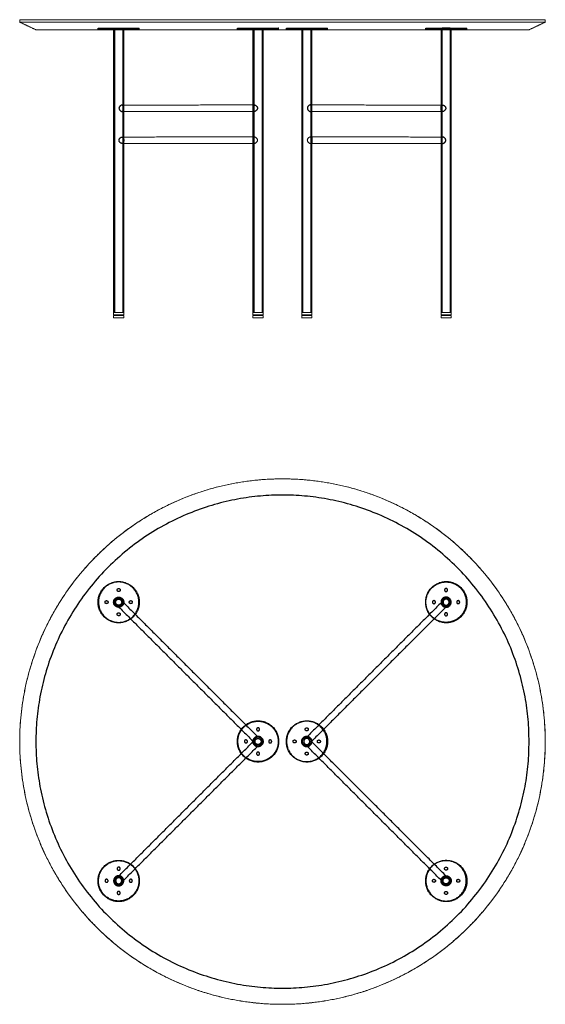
# Model space of a CAD drawing. Header units: millimetres. Extents: x -1524 to 1565, y -1495 to 941.
# Tile 7 of 7: x 265 to 1565, y -1495 to 941. Entities that reach past the tile are written whole.
import ezdxf

# ---------------------------------------------------------------- set-up
doc = ezdxf.new("R2010")
doc.units = ezdxf.units.MM
doc.header["$MEASUREMENT"] = 0
doc.layers.add('Make2D$hidden$lines', color=7, linetype='Continuous', true_color=0xffffff)
doc.layers.add('Make2D$visible$lines', color=7, linetype='Continuous', lineweight=15, true_color=0x000000)

msp = doc.modelspace()

# ---------------------------------------------------------------- linework, layer by layer
at = {"layer": 'Make2D$hidden$lines'}
for points, weights, knots in [([(459.3, 920.1), (459.3, 920.1), (510.3, 920.1), (561.3, 920.1), (561.3, 920.1)], [0.99772071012, 0.707106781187, 1, 0.707106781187, 1], [159.908293, 159.908293, 159.908293, 240.175372, 240.175372, 320.442451, 320.442451, 320.442451]), ([(460.3, 916.6), (460.3, 916.6), (460.4, 916.6), (462.5, 916.6), (512.5, 916.6), (560, 916.6), (560.3, 916.6)], [0.980129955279, 0.989702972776, 1, 0.707106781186, 1, 0.717403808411, 0.980129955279], [154.318467, 154.318467, 154.318467, 157.079633, 157.079633, 235.619449, 235.619449, 311.3981, 311.3981, 311.3981]), ([(500.4, 920.1), (500.3, 920.1), (509.5, 920.1), (519.4, 920.1), (520.2, 920.1), (520.3, 920.1), (520.3, 920.1)], [0.973828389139, 0.720836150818, 1, 0.707106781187, 1, 0.986270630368, 0.973828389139], [1.297867, 1.297867, 1.297867, 27.687819, 27.687819, 55.375639, 55.375639, 56.673506, 56.673506, 56.673506]), ([(804, 920.1), (804, 920.1), (855, 920.1), (906, 920.1), (906, 920.1)], [0.99772071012, 0.707106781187, 1, 0.707106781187, 1], [159.908293, 159.908293, 159.908293, 240.175372, 240.175372, 320.442451, 320.442451, 320.442451]), ([(805, 916.6), (805, 916.6), (805.1, 916.6), (807.2, 916.6), (857.2, 916.6), (904.7, 916.6), (905, 916.6)], [0.980129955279, 0.989702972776, 1, 0.707106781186, 1, 0.717403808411, 0.980129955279], [154.318467, 154.318467, 154.318467, 157.079633, 157.079633, 235.619449, 235.619449, 311.3981, 311.3981, 311.3981]), ([(1025.4, 916.6), (1025.4, 916.6), (1025.4, 916.6), (1023.2, 916.6), (973.3, 916.6), (925.8, 916.6), (925.4, 916.6)], [0.980129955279, 0.989702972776, 1, 0.707106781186, 1, 0.717403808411, 0.980129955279], [154.318467, 154.318467, 154.318467, 157.079633, 157.079633, 235.619449, 235.619449, 311.3981, 311.3981, 311.3981]), ([(1370.1, 916.6), (1370.1, 916.6), (1370, 916.6), (1367.9, 916.6), (1317.9, 916.6), (1270.4, 916.6), (1270.1, 916.6)], [0.980129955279, 0.989702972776, 1, 0.707106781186, 1, 0.717403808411, 0.980129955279], [154.318467, 154.318467, 154.318467, 157.079633, 157.079633, 235.619449, 235.619449, 311.3981, 311.3981, 311.3981]), ([(1330, 920.1), (1330.1, 920.1), (1320.9, 920.1), (1311, 920.1), (1310.2, 920.1), (1310.2, 920.1), (1310.2, 920.1)], [0.973828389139, 0.720836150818, 1, 0.707106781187, 1, 0.986270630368, 0.973828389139], [1.297867, 1.297867, 1.297867, 27.687819, 27.687819, 55.375639, 55.375639, 56.673506, 56.673506, 56.673506]), ([(1525.5, -844.8), (1525.5, -1454.8), (915.5, -1454.8), (305.5, -1454.8), (305.5, -844.8), (305.5, -234.8), (915.5, -234.8), (1525.5, -234.8), (1525.5, -844.8)], [1, 0.707106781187, 1, 0.707106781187, 1, 0.707106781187, 1, 0.707106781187, 1], [0, 0, 0, 958.18576, 958.18576, 1916.37152, 1916.37152, 2874.55728, 2874.55728, 3832.74304, 3832.74304, 3832.74304]), ([(561.3, -499.9), (561.3, -448.9), (510.3, -448.9), (459.3, -448.9), (459.3, -499.9), (459.3, -550.9), (510.3, -550.9), (561.3, -550.9), (561.3, -499.9)], [1, 0.707106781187, 1, 0.707106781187, 1, 0.707106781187, 1, 0.707106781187, 1], [0, 0, 0, 80.110613, 80.110613, 160.221225, 160.221225, 240.331838, 240.331838, 320.442451, 320.442451, 320.442451]), ([(560.3, -502), (558.1, -552), (508.2, -549.8), (458.2, -547.7), (460.4, -497.7), (462.5, -447.8), (512.5, -449.9), (562.4, -452.1), (560.3, -502)], [1, 0.707106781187, 1, 0.707106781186, 1, 0.707106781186, 1, 0.707106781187, 1], [0, 0, 0, 78.539816, 78.539816, 157.079633, 157.079633, 235.619449, 235.619449, 314.159265, 314.159265, 314.159265]), ([(1269.6, -499.9), (1269.6, -550.9), (1320.6, -550.9), (1371.6, -550.9), (1371.6, -499.9), (1371.6, -448.9), (1320.6, -448.9), (1269.6, -448.9), (1269.6, -499.9)], [1, 0.707106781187, 1, 0.707106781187, 1, 0.707106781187, 1, 0.707106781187, 1], [0, 0, 0, 80.110613, 80.110613, 160.221225, 160.221225, 240.331838, 240.331838, 320.442451, 320.442451, 320.442451]), ([(1270.1, -502), (1272.3, -552), (1322.2, -549.8), (1372.2, -547.7), (1370, -497.7), (1367.9, -447.8), (1317.9, -449.9), (1268, -452.1), (1270.1, -502)], [1, 0.707106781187, 1, 0.707106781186, 1, 0.707106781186, 1, 0.707106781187, 1], [0, 0, 0, 78.539816, 78.539816, 157.079633, 157.079633, 235.619449, 235.619449, 314.159265, 314.159265, 314.159265]), ([(506.6, -469.9), (506.6, -473.6), (510.3, -473.6), (514.1, -473.6), (514.1, -469.9), (514.1, -466.1), (510.3, -466.1), (506.6, -466.1), (506.6, -469.9)], [1, 0.707106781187, 1, 0.707106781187, 1, 0.707106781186, 1, 0.707106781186, 1], [0, 0, 0, 5.890486, 5.890486, 11.780972, 11.780972, 17.671459, 17.671459, 23.561945, 23.561945, 23.561945]), ([(1323.8, -469.9), (1323.8, -473.6), (1320.1, -473.6), (1316.3, -473.6), (1316.3, -469.9), (1316.3, -466.1), (1320.1, -466.1), (1323.8, -466.1), (1323.8, -469.9)], [1, 0.707106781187, 1, 0.707106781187, 1, 0.707106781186, 1, 0.707106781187, 1], [0, 0, 0, 5.890486, 5.890486, 11.780972, 11.780972, 17.671459, 17.671459, 23.561945, 23.561945, 23.561945]), ([(480.3, -496.1), (476.6, -496.1), (476.6, -499.9), (476.6, -503.6), (480.3, -503.6), (484.1, -503.6), (484.1, -499.9), (484.1, -496.1), (480.3, -496.1)], [1, 0.707106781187, 1, 0.707106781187, 1, 0.707106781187, 1, 0.707106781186, 1], [0, 0, 0, 5.890486, 5.890486, 11.780972, 11.780972, 17.671459, 17.671459, 23.561945, 23.561945, 23.561945]), ([(497.8, -499.9), (497.8, -512.4), (510.3, -512.4), (522.8, -512.4), (522.8, -499.9), (522.8, -487.4), (510.3, -487.4), (497.8, -487.4), (497.8, -499.9)], [1, 0.707106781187, 1, 0.707106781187, 1, 0.707106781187, 1, 0.707106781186, 1], [0, 0, 0, 19.634954, 19.634954, 39.269908, 39.269908, 58.904862, 58.904862, 78.539816, 78.539816, 78.539816]), ([(499.8, -499.9), (499.8, -510.4), (510.3, -510.4), (520.8, -510.4), (520.8, -499.9), (520.8, -489.4), (510.3, -489.4), (499.8, -489.4), (499.8, -499.9)], [1, 0.707106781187, 1, 0.707106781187, 1, 0.707106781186, 1, 0.707106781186, 1], [0, 0, 0, 16.493361, 16.493361, 32.986723, 32.986723, 49.480084, 49.480084, 65.973446, 65.973446, 65.973446]), ([(502.8, -499.9), (502.8, -507.4), (510.3, -507.4), (517.8, -507.4), (517.8, -499.9), (517.8, -492.4), (510.3, -492.4), (502.8, -492.4), (502.8, -499.9)], [1, 0.707106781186, 1, 0.707106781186, 1, 0.707106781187, 1, 0.707106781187, 1], [0, 0, 0, 11.780972, 11.780972, 23.561945, 23.561945, 35.342917, 35.342917, 47.12389, 47.12389, 47.12389]), ([(540.3, -496.1), (536.6, -496.1), (536.6, -499.9), (536.6, -503.6), (540.3, -503.6), (544.1, -503.6), (544.1, -499.9), (544.1, -496.1), (540.3, -496.1)], [1, 0.707106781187, 1, 0.707106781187, 1, 0.707106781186, 1, 0.707106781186, 1], [0, 0, 0, 5.890486, 5.890486, 11.780972, 11.780972, 17.671459, 17.671459, 23.561945, 23.561945, 23.561945]), ([(1290.1, -496.1), (1293.8, -496.1), (1293.8, -499.9), (1293.8, -503.6), (1290.1, -503.6), (1286.3, -503.6), (1286.3, -499.9), (1286.3, -496.1), (1290.1, -496.1)], [1, 0.707106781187, 1, 0.707106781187, 1, 0.707106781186, 1, 0.707106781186, 1], [0, 0, 0, 5.890486, 5.890486, 11.780972, 11.780972, 17.671459, 17.671459, 23.561945, 23.561945, 23.561945]), ([(1332.6, -499.9), (1332.6, -512.4), (1320.1, -512.4), (1307.6, -512.4), (1307.6, -499.9), (1307.6, -487.4), (1320.1, -487.4), (1332.6, -487.4), (1332.6, -499.9)], [1, 0.707106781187, 1, 0.707106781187, 1, 0.707106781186, 1, 0.707106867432, 1], [0, 0, 0, 19.634954, 19.634954, 39.269908, 39.269908, 58.904862, 58.904862, 78.539813, 78.539813, 78.539813]), ([(1330.6, -499.9), (1330.6, -510.4), (1320.1, -510.4), (1309.6, -510.4), (1309.6, -499.9), (1309.6, -489.4), (1320.1, -489.4), (1330.6, -489.4), (1330.6, -499.9)], [1, 0.707106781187, 1, 0.707106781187, 1, 0.707106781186, 1, 0.707106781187, 1], [0, 0, 0, 16.493361, 16.493361, 32.986723, 32.986723, 49.480084, 49.480084, 65.973446, 65.973446, 65.973446]), ([(1327.6, -499.9), (1327.6, -507.4), (1320.1, -507.4), (1312.6, -507.4), (1312.6, -499.9), (1312.6, -492.4), (1320.1, -492.4), (1327.6, -492.4), (1327.6, -499.9)], [1, 0.707106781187, 1, 0.707106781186, 1, 0.707106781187, 1, 0.707106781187, 1], [0, 0, 0, 11.780972, 11.780972, 23.561945, 23.561945, 35.342917, 35.342917, 47.12389, 47.12389, 47.12389]), ([(1350.1, -496.1), (1353.8, -496.1), (1353.8, -499.9), (1353.8, -503.6), (1350.1, -503.6), (1346.3, -503.6), (1346.3, -499.9), (1346.3, -496.1), (1350.1, -496.1)], [1, 0.707106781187, 1, 0.707106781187, 1, 0.707106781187, 1, 0.707106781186, 1], [0, 0, 0, 5.890486, 5.890486, 11.780972, 11.780972, 17.671459, 17.671459, 23.561945, 23.561945, 23.561945]), ([(506.6, -529.9), (506.6, -533.6), (510.3, -533.6), (514.1, -533.6), (514.1, -529.9), (514.1, -526.1), (510.3, -526.1), (506.6, -526.1), (506.6, -529.9)], [1, 0.707106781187, 1, 0.707106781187, 1, 0.707106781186, 1, 0.707106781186, 1], [0, 0, 0, 5.890486, 5.890486, 11.780972, 11.780972, 17.671459, 17.671459, 23.561945, 23.561945, 23.561945]), ([(1323.8, -529.9), (1323.8, -533.6), (1320.1, -533.6), (1316.3, -533.6), (1316.3, -529.9), (1316.3, -526.1), (1320.1, -526.1), (1323.8, -526.1), (1323.8, -529.9)], [1, 0.707106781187, 1, 0.707106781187, 1, 0.707106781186, 1, 0.707106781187, 1], [0, 0, 0, 5.890486, 5.890486, 11.780972, 11.780972, 17.671459, 17.671459, 23.561945, 23.561945, 23.561945]), ([(906, -844.5), (906, -793.5), (855, -793.5), (804, -793.5), (804, -844.5), (804, -895.5), (855, -895.5), (906, -895.5), (906, -844.5)], [1, 0.707106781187, 1, 0.707106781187, 1, 0.707106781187, 1, 0.707106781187, 1], [0, 0, 0, 80.110613, 80.110613, 160.221225, 160.221225, 240.331838, 240.331838, 320.442451, 320.442451, 320.442451]), ([(905, -842.3), (902.8, -792.4), (852.9, -794.5), (802.9, -796.7), (805.1, -846.6), (807.2, -896.6), (857.2, -894.4), (907.1, -892.3), (905, -842.3)], [1, 0.707106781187, 1, 0.707106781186, 1, 0.707106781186, 1, 0.707106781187, 1], [0, 0, 0, 78.539816, 78.539816, 157.079633, 157.079633, 235.619449, 235.619449, 314.159265, 314.159265, 314.159265]), ([(925, -844.5), (925, -895.5), (976, -895.5), (1027, -895.5), (1027, -844.5), (1027, -793.5), (976, -793.5), (925, -793.5), (925, -844.5)], [1, 0.707106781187, 1, 0.707106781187, 1, 0.707106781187, 1, 0.707106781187, 1], [0, 0, 0, 80.110613, 80.110613, 160.221225, 160.221225, 240.331838, 240.331838, 320.442451, 320.442451, 320.442451]), ([(925.5, -842.3), (927.6, -792.4), (977.6, -794.5), (1027.5, -796.7), (1025.4, -846.6), (1023.2, -896.6), (973.3, -894.4), (923.3, -892.3), (925.5, -842.3)], [1, 0.707106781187, 1, 0.707106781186, 1, 0.707106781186, 1, 0.707106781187, 1], [0, 0, 0, 78.539816, 78.539816, 157.079633, 157.079633, 235.619449, 235.619449, 314.159265, 314.159265, 314.159265]), ([(851.3, -814.5), (851.3, -810.7), (855, -810.7), (858.8, -810.7), (858.8, -814.5), (858.8, -818.2), (855, -818.2), (851.3, -818.2), (851.3, -814.5)], [1, 0.707106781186, 1, 0.707106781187, 1, 0.707106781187, 1, 0.707106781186, 1], [0, 0, 0, 5.890486, 5.890486, 11.780972, 11.780972, 17.671459, 17.671459, 23.561945, 23.561945, 23.561945]), ([(979.2, -814.5), (979.2, -810.7), (975.4, -810.7), (971.7, -810.7), (971.7, -814.5), (971.7, -818.2), (975.4, -818.2), (979.2, -818.2), (979.2, -814.5)], [1, 0.707106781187, 1, 0.707106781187, 1, 0.707106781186, 1, 0.707106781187, 1], [0, 0, 0, 5.890486, 5.890486, 11.780972, 11.780972, 17.671459, 17.671459, 23.561945, 23.561945, 23.561945]), ([(825, -848.2), (821.3, -848.2), (821.3, -844.5), (821.3, -840.7), (825, -840.7), (828.8, -840.7), (828.8, -844.5), (828.8, -848.2), (825, -848.2)], [1, 0.707106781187, 1, 0.707106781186, 1, 0.707106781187, 1, 0.707106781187, 1], [0, 0, 0, 5.890486, 5.890486, 11.780972, 11.780972, 17.671459, 17.671459, 23.561945, 23.561945, 23.561945]), ([(842.5, -844.5), (842.5, -832), (855, -832), (867.5, -832), (867.5, -844.5), (867.5, -857), (855, -857), (842.5, -857), (842.5, -844.5)], [1, 0.707106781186, 1, 0.707106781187, 1, 0.707106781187, 1, 0.707106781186, 1], [0, 0, 0, 19.634954, 19.634954, 39.269908, 39.269908, 58.904862, 58.904862, 78.539816, 78.539816, 78.539816]), ([(842.5, -844.3), (842.8, -832.1), (855, -832.1), (867.3, -832.1), (867.5, -844.3)], [1, 0.71491093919, 1, 0.71491093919, 1], [0, 0, 0, 19.35749, 19.35749, 38.71498, 38.71498, 38.71498]), ([(867.5, -844.8), (867.4, -857.1), (855, -857.1), (842.7, -857.1), (842.5, -844.8)], [1, 0.711273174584, 1, 0.711273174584, 1], [0, 0, 0, 19.487212, 19.487212, 38.974425, 38.974425, 38.974425]), ([(844.5, -844.5), (844.5, -834), (855, -834), (865.5, -834), (865.5, -844.5), (865.5, -855), (855, -855), (844.5, -855), (844.5, -844.5)], [1, 0.707106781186, 1, 0.707106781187, 1, 0.707106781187, 1, 0.707106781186, 1], [0, 0, 0, 16.493361, 16.493361, 32.986723, 32.986723, 49.480084, 49.480084, 65.973446, 65.973446, 65.973446]), ([(847.5, -844.6), (847.5, -852.1), (855, -852.1), (862.5, -852.1), (862.5, -844.6), (862.5, -837.1), (855, -837.1), (847.5, -837.1), (847.5, -844.6)], [1, 0.707106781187, 1, 0.707106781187, 1, 0.707106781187, 1, 0.707106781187, 1], [0, 0, 0, 11.780972, 11.780972, 23.561945, 23.561945, 35.342917, 35.342917, 47.12389, 47.12389, 47.12389]), ([(885, -848.2), (881.3, -848.2), (881.3, -844.5), (881.3, -840.7), (885, -840.7), (888.8, -840.7), (888.8, -844.5), (888.8, -848.2), (885, -848.2)], [1, 0.707106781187, 1, 0.707106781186, 1, 0.707106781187, 1, 0.707106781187, 1], [0, 0, 0, 5.890486, 5.890486, 11.780972, 11.780972, 17.671459, 17.671459, 23.561945, 23.561945, 23.561945]), ([(945.4, -848.2), (949.2, -848.2), (949.2, -844.5), (949.2, -840.7), (945.4, -840.7), (941.7, -840.7), (941.7, -844.5), (941.7, -848.2), (945.4, -848.2)], [1, 0.707106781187, 1, 0.707106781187, 1, 0.707106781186, 1, 0.707106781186, 1], [0, 0, 0, 5.890486, 5.890486, 11.780972, 11.780972, 17.671459, 17.671459, 23.561945, 23.561945, 23.561945]), ([(987.9, -844.5), (987.9, -832), (975.4, -832), (962.9, -832), (962.9, -844.5), (962.9, -857), (975.4, -857), (987.9, -857), (987.9, -844.5)], [1, 0.707106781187, 1, 0.707106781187, 1, 0.707106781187, 1, 0.707107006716, 1], [0, 0, 0, 19.634954, 19.634954, 39.269908, 39.269908, 58.904862, 58.904862, 78.539808, 78.539808, 78.539808]), ([(987.9, -844.3), (987.6, -832.1), (975.4, -832.1), (963.2, -832.1), (962.9, -844.3)], [1, 0.714911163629, 1, 0.714911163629, 1], [0, 0, 0, 19.357482, 19.357482, 38.714964, 38.714964, 38.714964]), ([(962.9, -844.8), (963.1, -857.1), (975.4, -857.1), (987.8, -857.1), (987.9, -844.8)], [1, 0.711282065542, 1, 0.711282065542, 1], [0, 0, 0, 19.486896, 19.486896, 38.973792, 38.973792, 38.973792]), ([(985.9, -844.5), (985.9, -834), (975.4, -834), (964.9, -834), (964.9, -844.5), (964.9, -855), (975.4, -855), (985.9, -855), (985.9, -844.5)], [1, 0.707106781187, 1, 0.707106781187, 1, 0.707106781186, 1, 0.707106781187, 1], [0, 0, 0, 16.493361, 16.493361, 32.986723, 32.986723, 49.480084, 49.480084, 65.973446, 65.973446, 65.973446]), ([(982.9, -844.6), (982.9, -852.1), (975.4, -852.1), (967.9, -852.1), (967.9, -844.6), (967.9, -837.1), (975.4, -837.1), (982.9, -837.1), (982.9, -844.6)], [1, 0.707106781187, 1, 0.707106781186, 1, 0.707106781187, 1, 0.707106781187, 1], [0, 0, 0, 11.780972, 11.780972, 23.561945, 23.561945, 35.342917, 35.342917, 47.12389, 47.12389, 47.12389]), ([(1005.4, -848.2), (1009.2, -848.2), (1009.2, -844.5), (1009.2, -840.7), (1005.4, -840.7), (1001.7, -840.7), (1001.7, -844.5), (1001.7, -848.2), (1005.4, -848.2)], [1, 0.707106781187, 1, 0.707106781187, 1, 0.707106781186, 1, 0.707106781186, 1], [0, 0, 0, 5.890486, 5.890486, 11.780972, 11.780972, 17.671459, 17.671459, 23.561945, 23.561945, 23.561945]), ([(851.3, -874.5), (851.3, -870.7), (855, -870.7), (858.8, -870.7), (858.8, -874.5), (858.8, -878.2), (855, -878.2), (851.3, -878.2), (851.3, -874.5)], [1, 0.707106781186, 1, 0.707106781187, 1, 0.707106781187, 1, 0.707106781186, 1], [0, 0, 0, 5.890486, 5.890486, 11.780972, 11.780972, 17.671459, 17.671459, 23.561945, 23.561945, 23.561945]), ([(979.2, -874.5), (979.2, -870.7), (975.4, -870.7), (971.7, -870.7), (971.7, -874.5), (971.7, -878.2), (975.4, -878.2), (979.2, -878.2), (979.2, -874.5)], [1, 0.707106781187, 1, 0.707106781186, 1, 0.707106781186, 1, 0.707106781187, 1], [0, 0, 0, 5.890486, 5.890486, 11.780972, 11.780972, 17.671459, 17.671459, 23.561945, 23.561945, 23.561945]), ([(561.3, -1189.6), (561.3, -1138.6), (510.3, -1138.6), (459.3, -1138.6), (459.3, -1189.6), (459.3, -1240.6), (510.3, -1240.6), (561.3, -1240.6), (561.3, -1189.6)], [1, 0.707106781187, 1, 0.707106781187, 1, 0.707106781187, 1, 0.707106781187, 1], [0, 0, 0, 80.110613, 80.110613, 160.221225, 160.221225, 240.331838, 240.331838, 320.442451, 320.442451, 320.442451]), ([(560.3, -1187.1), (558.1, -1137.1), (508.2, -1139.3), (458.2, -1141.4), (460.4, -1191.4), (462.5, -1241.3), (512.5, -1239.2), (562.4, -1237), (560.3, -1187.1)], [1, 0.707106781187, 1, 0.707106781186, 1, 0.707106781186, 1, 0.707106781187, 1], [0, 0, 0, 78.539816, 78.539816, 157.079633, 157.079633, 235.619449, 235.619449, 314.159265, 314.159265, 314.159265]), ([(1269.6, -1189.6), (1269.6, -1240.6), (1320.6, -1240.6), (1371.6, -1240.6), (1371.6, -1189.6), (1371.6, -1138.6), (1320.6, -1138.6), (1269.6, -1138.6), (1269.6, -1189.6)], [1, 0.707106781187, 1, 0.707106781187, 1, 0.707106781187, 1, 0.707106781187, 1], [0, 0, 0, 80.110613, 80.110613, 160.221225, 160.221225, 240.331838, 240.331838, 320.442451, 320.442451, 320.442451]), ([(1270.1, -1187.1), (1272.3, -1137.1), (1322.2, -1139.3), (1372.2, -1141.4), (1370, -1191.4), (1367.9, -1241.3), (1317.9, -1239.2), (1268, -1237), (1270.1, -1187.1)], [1, 0.707106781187, 1, 0.707106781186, 1, 0.707106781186, 1, 0.707106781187, 1], [0, 0, 0, 78.539816, 78.539816, 157.079633, 157.079633, 235.619449, 235.619449, 314.159265, 314.159265, 314.159265]), ([(506.6, -1159.2), (506.6, -1155.5), (510.3, -1155.5), (514.1, -1155.5), (514.1, -1159.2), (514.1, -1163), (510.3, -1163), (506.6, -1163), (506.6, -1159.2)], [1, 0.707106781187, 1, 0.707106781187, 1, 0.707106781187, 1, 0.707106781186, 1], [0, 0, 0, 5.890486, 5.890486, 11.780972, 11.780972, 17.671459, 17.671459, 23.561945, 23.561945, 23.561945]), ([(1323.8, -1159.2), (1323.8, -1155.5), (1320.1, -1155.5), (1316.3, -1155.5), (1316.3, -1159.2), (1316.3, -1163), (1320.1, -1163), (1323.8, -1163), (1323.8, -1159.2)], [1, 0.707106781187, 1, 0.707106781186, 1, 0.707106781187, 1, 0.707106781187, 1], [0, 0, 0, 5.890486, 5.890486, 11.780972, 11.780972, 17.671459, 17.671459, 23.561945, 23.561945, 23.561945]), ([(480.3, -1193), (476.6, -1193), (476.6, -1189.2), (476.6, -1185.5), (480.3, -1185.5), (484.1, -1185.5), (484.1, -1189.2), (484.1, -1193), (480.3, -1193)], [1, 0.707106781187, 1, 0.707106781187, 1, 0.707106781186, 1, 0.707106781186, 1], [0, 0, 0, 5.890486, 5.890486, 11.780972, 11.780972, 17.671459, 17.671459, 23.561945, 23.561945, 23.561945]), ([(497.8, -1189.2), (497.8, -1176.7), (510.3, -1176.7), (522.8, -1176.7), (522.8, -1189.2), (522.8, -1201.7), (510.3, -1201.7), (497.8, -1201.7), (497.8, -1189.2)], [1, 0.707106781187, 1, 0.707106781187, 1, 0.707106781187, 1, 0.707106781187, 1], [0, 0, 0, 19.634954, 19.634954, 39.269908, 39.269908, 58.904862, 58.904862, 78.539816, 78.539816, 78.539816]), ([(499.8, -1189.2), (499.8, -1178.7), (510.3, -1178.7), (520.8, -1178.7), (520.8, -1189.2), (520.8, -1199.7), (510.3, -1199.7), (499.8, -1199.7), (499.8, -1189.2)], [1, 0.707106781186, 1, 0.707106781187, 1, 0.707106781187, 1, 0.707106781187, 1], [0, 0, 0, 16.493361, 16.493361, 32.986723, 32.986723, 49.480084, 49.480084, 65.973446, 65.973446, 65.973446]), ([(500.5, -1188.5), (499.7, -1198.4), (509.5, -1199.2), (519.4, -1200), (520.2, -1190.2), (521, -1180.3), (511.1, -1179.5), (501.3, -1178.7), (500.5, -1188.5)], [1, 0.707106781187, 1, 0.707106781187, 1, 0.707106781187, 1, 0.707106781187, 1], [0, 0, 0, 27.687819, 27.687819, 55.375639, 55.375639, 83.063458, 83.063458, 110.751278, 110.751278, 110.751278]), ([(502.8, -1189.2), (502.8, -1181.7), (510.3, -1181.7), (517.8, -1181.7), (517.8, -1189.2), (517.8, -1196.7), (510.3, -1196.7), (502.8, -1196.7), (502.8, -1189.2)], [1, 0.707106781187, 1, 0.707106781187, 1, 0.707106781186, 1, 0.707106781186, 1], [0, 0, 0, 11.780972, 11.780972, 23.561945, 23.561945, 35.342917, 35.342917, 47.12389, 47.12389, 47.12389]), ([(540.3, -1193), (536.6, -1193), (536.6, -1189.2), (536.6, -1185.5), (540.3, -1185.5), (544.1, -1185.5), (544.1, -1189.2), (544.1, -1193), (540.3, -1193)], [1, 0.707106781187, 1, 0.707106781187, 1, 0.707106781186, 1, 0.707106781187, 1], [0, 0, 0, 5.890486, 5.890486, 11.780972, 11.780972, 17.671459, 17.671459, 23.561945, 23.561945, 23.561945]), ([(1290.1, -1193), (1293.8, -1193), (1293.8, -1189.2), (1293.8, -1185.5), (1290.1, -1185.5), (1286.3, -1185.5), (1286.3, -1189.2), (1286.3, -1193), (1290.1, -1193)], [1, 0.707106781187, 1, 0.707106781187, 1, 0.707106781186, 1, 0.707106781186, 1], [0, 0, 0, 5.890486, 5.890486, 11.780972, 11.780972, 17.671459, 17.671459, 23.561945, 23.561945, 23.561945]), ([(1332.6, -1189.2), (1332.6, -1176.7), (1320.1, -1176.7), (1307.6, -1176.7), (1307.6, -1189.2), (1307.6, -1201.7), (1320.1, -1201.7), (1332.6, -1201.7), (1332.6, -1189.2)], [1, 0.707106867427, 1, 0.707106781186, 1, 0.707106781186, 1, 0.707106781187, 1], [0, 0, 0, 19.634951, 19.634951, 39.269905, 39.269905, 58.904859, 58.904859, 78.539813, 78.539813, 78.539813]), ([(1330.6, -1189.2), (1330.6, -1178.7), (1320.1, -1178.7), (1309.6, -1178.7), (1309.6, -1189.2), (1309.6, -1199.7), (1320.1, -1199.7), (1330.6, -1199.7), (1330.6, -1189.2)], [1, 0.707106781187, 1, 0.707106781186, 1, 0.707106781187, 1, 0.707106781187, 1], [0, 0, 0, 16.493361, 16.493361, 32.986723, 32.986723, 49.480084, 49.480084, 65.973446, 65.973446, 65.973446]), ([(1330, -1188.5), (1330.8, -1198.4), (1320.9, -1199.2), (1311, -1200), (1310.2, -1190.2), (1309.4, -1180.3), (1319.3, -1179.5), (1329.2, -1178.7), (1330, -1188.5)], [1, 0.707106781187, 1, 0.707106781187, 1, 0.707106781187, 1, 0.707106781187, 1], [0, 0, 0, 27.687819, 27.687819, 55.375639, 55.375639, 83.063458, 83.063458, 110.751278, 110.751278, 110.751278]), ([(1327.6, -1189.2), (1327.6, -1181.7), (1320.1, -1181.7), (1312.6, -1181.7), (1312.6, -1189.2), (1312.6, -1196.7), (1320.1, -1196.7), (1327.6, -1196.7), (1327.6, -1189.2)], [1, 0.707106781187, 1, 0.707106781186, 1, 0.707106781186, 1, 0.707106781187, 1], [0, 0, 0, 11.780972, 11.780972, 23.561945, 23.561945, 35.342917, 35.342917, 47.12389, 47.12389, 47.12389]), ([(1350.1, -1193), (1353.8, -1193), (1353.8, -1189.2), (1353.8, -1185.5), (1350.1, -1185.5), (1346.3, -1185.5), (1346.3, -1189.2), (1346.3, -1193), (1350.1, -1193)], [1, 0.707106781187, 1, 0.707106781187, 1, 0.707106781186, 1, 0.707106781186, 1], [0, 0, 0, 5.890486, 5.890486, 11.780972, 11.780972, 17.671459, 17.671459, 23.561945, 23.561945, 23.561945]), ([(506.6, -1219.2), (506.6, -1215.5), (510.3, -1215.5), (514.1, -1215.5), (514.1, -1219.2), (514.1, -1223), (510.3, -1223), (506.6, -1223), (506.6, -1219.2)], [1, 0.707106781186, 1, 0.707106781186, 1, 0.707106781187, 1, 0.707106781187, 1], [0, 0, 0, 5.890486, 5.890486, 11.780972, 11.780972, 17.671459, 17.671459, 23.561945, 23.561945, 23.561945]), ([(1323.8, -1219.2), (1323.8, -1215.5), (1320.1, -1215.5), (1316.3, -1215.5), (1316.3, -1219.2), (1316.3, -1223), (1320.1, -1223), (1323.8, -1223), (1323.8, -1219.2)], [1, 0.707106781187, 1, 0.707106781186, 1, 0.707106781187, 1, 0.707106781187, 1], [0, 0, 0, 5.890486, 5.890486, 11.780972, 11.780972, 17.671459, 17.671459, 23.561945, 23.561945, 23.561945])]:
    msp.add_rational_spline(points, weights, degree=2, knots=knots, dxfattribs=at)
for points in [[(459.3, 916.2), (459.3, 918.1), (459.3, 920.1)], [(460.3, 916.6), (460.3, 918.3), (460.3, 920.1)], [(476.6, 916.6), (476.6, 918.3), (476.6, 920.1)], [(484.1, 916.6), (484.1, 918.3), (484.1, 920.1)], [(497.8, 916.6), (497.8, 916.4), (497.8, 916.2)], [(499.8, 920.1), (499.8, 568.3), (499.8, 216.6)], [(506.6, 916.6), (506.6, 918.3), (506.6, 920.1)], [(514.1, 916.6), (514.1, 918.3), (514.1, 920.1)], [(520.8, 920.1), (520.8, 568.3), (520.8, 216.6)], [(522.8, 916.6), (522.8, 916.4), (522.8, 916.2)], [(536.6, 916.6), (536.6, 918.3), (536.6, 920.1)], [(544.1, 916.6), (544.1, 918.3), (544.1, 920.1)], [(560.3, 920.1), (560.3, 918.3), (560.3, 916.6)], [(561.3, 916.2), (561.3, 918.1), (561.3, 920.1)], [(804, 916.2), (804, 918.1), (804, 920.1)], [(805, 916.6), (805, 918.3), (805, 920.1)], [(821.3, 916.6), (821.3, 918.3), (821.3, 920.1)], [(828.8, 916.6), (828.8, 918.3), (828.8, 920.1)], [(842.5, 916.6), (842.5, 916.4), (842.5, 916.2)], [(844.5, 920.1), (844.5, 568.3), (844.5, 216.6)], [(851.3, 916.6), (851.3, 918.3), (851.3, 920.1)], [(858.8, 916.6), (858.8, 918.3), (858.8, 920.1)], [(865.5, 920.1), (865.5, 568.3), (865.5, 216.6)], [(867.5, 916.6), (867.5, 916.4), (867.5, 916.2)], [(881.3, 916.6), (881.3, 918.3), (881.3, 920.1)], [(888.8, 916.6), (888.8, 918.3), (888.8, 920.1)], [(905, 920.1), (905, 918.3), (905, 916.6)], [(906, 916.2), (906, 918.1), (906, 920.1)], [(925, 916.2), (925, 918.1), (925, 920.1)], [(925, 920.1), (976, 920.1), (1027, 920.1)], [(925.4, 916.6), (925.4, 918.3), (925.4, 920.1)], [(941.7, 916.6), (941.7, 918.3), (941.7, 920.1)], [(949.2, 916.6), (949.2, 918.3), (949.2, 920.1)], [(962.9, 916.6), (962.9, 916.4), (962.9, 916.2)], [(964.9, 920.1), (964.9, 568.3), (964.9, 216.6)], [(971.7, 916.6), (971.7, 918.3), (971.7, 920.1)], [(979.2, 916.6), (979.2, 918.3), (979.2, 920.1)], [(985.9, 920.1), (985.9, 568.3), (985.9, 216.6)], [(987.9, 916.6), (987.9, 916.4), (987.9, 916.2)], [(1001.7, 916.6), (1001.7, 918.3), (1001.7, 920.1)], [(1009.2, 916.6), (1009.2, 918.3), (1009.2, 920.1)], [(1025.4, 920.1), (1025.4, 918.3), (1025.4, 916.6)], [(1027, 916.2), (1027, 918.1), (1027, 920.1)], [(1269.6, 916.2), (1269.6, 918.1), (1269.6, 920.1)], [(1269.6, 920.1), (1320.6, 920.1), (1371.6, 920.1)], [(1270.1, 916.6), (1270.1, 918.3), (1270.1, 920.1)], [(1286.3, 916.6), (1286.3, 918.3), (1286.3, 920.1)], [(1293.8, 916.6), (1293.8, 918.3), (1293.8, 920.1)], [(1307.6, 916.6), (1307.6, 916.4), (1307.6, 916.2)], [(1309.6, 920.1), (1309.6, 568.3), (1309.6, 216.6)], [(1316.3, 916.6), (1316.3, 918.3), (1316.3, 920.1)], [(1323.8, 916.6), (1323.8, 918.3), (1323.8, 920.1)], [(1330.6, 920.1), (1330.6, 568.3), (1330.6, 216.6)], [(1332.6, 916.6), (1332.6, 916.4), (1332.6, 916.2)], [(1346.3, 916.6), (1346.3, 918.3), (1346.3, 920.1)], [(1353.8, 916.6), (1353.8, 918.3), (1353.8, 920.1)], [(1370.1, 920.1), (1370.1, 918.3), (1370.1, 916.6)], [(1371.6, 916.2), (1371.6, 918.1), (1371.6, 920.1)], [(519, 730), (520.9, 730), (522.8, 730)], [(522.8, 714), (520.9, 714), (519, 714)], [(842.5, 730.2), (844.2, 730.2), (845.9, 730.2)], [(845.9, 714.2), (844.2, 714.2), (842.5, 714.2)], [(984.5, 730.2), (986.2, 730.2), (987.9, 730.2)], [(987.9, 714.2), (986.2, 714.2), (984.5, 714.2)], [(1307.6, 730), (1309.5, 730), (1311.4, 730)], [(1311.4, 714), (1309.5, 714), (1307.6, 714)], [(519, 650.9), (520.9, 650.9), (522.8, 650.9)], [(522.8, 634.9), (520.9, 634.9), (519, 634.9)], [(842.5, 651.1), (842.5, 643.1), (842.5, 635.1)], [(987.9, 651.1), (987.9, 643.1), (987.9, 635.1)], [(1307.6, 650.9), (1309.5, 650.9), (1311.4, 650.9)], [(1311.4, 634.9), (1309.5, 634.9), (1307.6, 634.9)], [(867.5, 216.6), (867.5, 216.6), (867.5, 216.6)], [(962.9, 216.6), (962.9, 216.6), (962.9, 216.6)], [(522.8, -501.4), (688.1, -666.7), (853.5, -832.1)], [(1307.7, -501.4), (1142.3, -666.7), (977, -832.1)], [(511.1, -512.4), (676.8, -678.1), (842.6, -843.8)], [(1319.3, -512.4), (1153.6, -678.1), (987.9, -843.8)], [(511.1, -1176.7), (676.8, -1011), (842.6, -845.3)], [(1319.4, -1176.7), (1153.6, -1011), (987.9, -845.3)], [(522.7, -1187.7), (688.1, -1022.3), (853.5, -856.9)], [(1307.7, -1187.7), (1142.3, -1022.3), (976.9, -856.9)]]:
    msp.add_open_spline(points, degree=2, dxfattribs=at)
for points, knots in [([(519, 730), (518.6, 730), (517.6, 729.9), (516.2, 729.3), (514.8, 728.5), (513.5, 727.4), (512.5, 726.1), (511.7, 724.8), (511.2, 723.4), (511.1, 722.5), (511.1, 722), (511.1, 721.6), (511.2, 720.6), (511.7, 719.2), (512.5, 717.9), (513.6, 716.7), (514.8, 715.6), (516.2, 714.7), (517.6, 714.2), (518.5, 714), (519, 714)], [0, 0, 0, 0, 1.316329, 2.861974, 4.526555, 6.222568, 7.87106, 9.412735, 10.839842, 12.186829, 12.186829, 12.186829, 13.568613, 15.052653, 16.582117, 18.191415, 19.869722, 21.514833, 23.024532, 24.374374, 24.374374, 24.374374, 24.374374]), ([(522.8, 722), (522.8, 722.7), (522.7, 724), (522.6, 725.6), (522.4, 727), (522, 728), (521.5, 728.9), (520.8, 729.6), (520, 729.9), (519.4, 730), (519.1, 730)], [0, 0, 0, 0, 2.092599, 3.674116, 4.98341, 6.159431, 7.119015, 8.004155, 8.898744, 9.851583, 9.851583, 9.851583, 9.851583]), ([(519.1, 714), (519.4, 714), (520, 714.1), (520.8, 714.5), (521.5, 715.2), (522, 716), (522.4, 717.1), (522.6, 718.4), (522.7, 720.1), (522.8, 721.3), (522.8, 722)], [0, 0, 0, 0, 0.930701, 1.843927, 2.748783, 3.702319, 4.80782, 6.108334, 7.708973, 9.851426, 9.851426, 9.851426, 9.851426]), ([(853.5, 722.2), (853.5, 722.7), (853.4, 723.7), (852.9, 725), (852.2, 726.4), (851.2, 727.6), (850, 728.7), (848.6, 729.5), (847.3, 730.1), (846.4, 730.2), (846, 730.2), (845.7, 730.2), (845.1, 730.2), (844.3, 729.8), (843.6, 729.2), (843.2, 728.3), (842.8, 727.3), (842.7, 726), (842.6, 724.7), (842.6, 723.4), (842.6, 722.7), (842.6, 722.2), (842.6, 721.8), (842.6, 721.1), (842.6, 719.8), (842.7, 718.5), (842.9, 717.2), (843.2, 716.1), (843.6, 715.3), (844.3, 714.7), (845.1, 714.3), (845.7, 714.2), (846, 714.2), (846.4, 714.2), (847.3, 714.4), (848.6, 715), (850, 715.8), (851.2, 716.9), (852.2, 718.2), (852.9, 719.5), (853.4, 720.8), (853.5, 721.8), (853.5, 722.2)], [0, 0, 0, 0, 1.406816, 2.834551, 4.346879, 5.932589, 7.582036, 9.185888, 10.641951, 11.927971, 11.927971, 11.927971, 12.831615, 13.710817, 14.57692, 15.496443, 16.542882, 17.816985, 19.363953, 20.378968, 21.676303, 21.676303, 21.676303, 22.925199, 23.93666, 25.555813, 26.830302, 27.867256, 28.838293, 29.684631, 30.502189, 31.427032, 31.427032, 31.427032, 32.68286, 34.174071, 35.797636, 37.463422, 39.048697, 40.531725, 41.983418, 43.356658, 43.356658, 43.356658, 43.356658]), ([(977, 722.2), (977, 722.7), (977.1, 723.7), (977.5, 725), (978.3, 726.4), (979.3, 727.6), (980.5, 728.7), (981.8, 729.5), (983.1, 730.1), (984, 730.2), (984.5, 730.2), (984.8, 730.2), (985.4, 730.2), (986.2, 729.8), (986.8, 729.2), (987.3, 728.3), (987.6, 727.3), (987.8, 726), (987.9, 724.7), (987.9, 723.4), (987.9, 722.7), (987.9, 722.2), (987.9, 721.8), (987.9, 721.1), (987.9, 719.8), (987.8, 718.5), (987.6, 717.2), (987.3, 716.1), (986.8, 715.3), (986.2, 714.7), (985.4, 714.3), (984.8, 714.2), (984.5, 714.2), (984.1, 714.2), (983.1, 714.4), (981.8, 715), (980.4, 715.8), (979.2, 716.9), (978.2, 718.2), (977.5, 719.5), (977.1, 720.8), (977, 721.8), (977, 722.2)], [0, 0, 0, 0, 1.406816, 2.834551, 4.346879, 5.932589, 7.582036, 9.185888, 10.641951, 11.927971, 11.927971, 11.927971, 12.831615, 13.710817, 14.57692, 15.496443, 16.542882, 17.816985, 19.363953, 20.378968, 21.676303, 21.676303, 21.676303, 22.925199, 23.93666, 25.555813, 26.830302, 27.867256, 28.838293, 29.684631, 30.502189, 31.427032, 31.427032, 31.427032, 32.68286, 34.174071, 35.797636, 37.463422, 39.048697, 40.531725, 41.983418, 43.356658, 43.356658, 43.356658, 43.356658]), ([(1307.7, 722), (1307.7, 722.7), (1307.7, 724), (1307.8, 725.6), (1308.1, 727), (1308.4, 728), (1308.9, 728.9), (1309.6, 729.6), (1310.4, 729.9), (1311.1, 730), (1311.4, 730)], [0, 0, 0, 0, 2.092599, 3.674116, 4.98341, 6.159431, 7.119015, 8.004155, 8.898744, 9.851583, 9.851583, 9.851583, 9.851583]), ([(1311.4, 714), (1311.1, 714), (1310.4, 714.1), (1309.6, 714.5), (1308.9, 715.2), (1308.4, 716), (1308.1, 717.1), (1307.8, 718.4), (1307.7, 720.1), (1307.7, 721.3), (1307.7, 722)], [0, 0, 0, 0, 0.930701, 1.843927, 2.748783, 3.702319, 4.80782, 6.108334, 7.708973, 9.851426, 9.851426, 9.851426, 9.851426]), ([(1311.4, 730), (1311.9, 730), (1312.8, 729.9), (1314.2, 729.3), (1315.6, 728.5), (1316.9, 727.4), (1318, 726.1), (1318.7, 724.8), (1319.2, 723.4), (1319.3, 722.5), (1319.3, 722), (1319.3, 721.6), (1319.2, 720.6), (1318.7, 719.2), (1317.9, 717.9), (1316.9, 716.7), (1315.6, 715.6), (1314.2, 714.7), (1312.8, 714.2), (1311.9, 714), (1311.4, 714)], [0, 0, 0, 0, 1.316329, 2.861974, 4.526555, 6.222568, 7.87106, 9.412735, 10.839842, 12.186829, 12.186829, 12.186829, 13.568613, 15.052653, 16.582117, 18.191415, 19.869722, 21.514833, 23.024532, 24.374374, 24.374374, 24.374374, 24.374374]), ([(522.7, 642.9), (522.7, 643.6), (522.7, 644.8), (522.6, 646.5), (522.4, 647.8), (522, 648.9), (521.5, 649.8), (520.8, 650.4), (519.9, 650.8), (519.3, 650.9), (519, 650.9), (518.5, 650.9), (517.6, 650.7), (516.2, 650.2), (514.8, 649.3), (513.5, 648.2), (512.4, 647), (511.7, 645.6), (511.2, 644.3), (511.1, 643.3), (511.1, 642.9), (511.1, 642.4), (511.2, 641.5), (511.7, 640.1), (512.5, 638.8), (513.5, 637.5), (514.8, 636.4), (516.2, 635.6), (517.6, 635), (518.5, 634.9), (519, 634.9), (519.3, 634.9), (519.9, 635), (520.8, 635.3), (521.5, 636), (522, 636.8), (522.4, 637.9), (522.6, 639.2), (522.7, 640.9), (522.7, 642.2), (522.7, 642.9)], [0, 0, 0, 0, 2.09138, 3.673195, 4.983486, 6.161304, 7.173178, 8.059956, 8.969698, 9.939422, 9.939422, 9.939422, 11.262853, 12.812363, 14.479811, 16.177905, 17.827984, 19.370874, 20.799047, 22.147007, 22.147007, 22.147007, 23.529941, 24.935584, 26.54559, 28.156506, 29.836785, 31.484787, 32.9983, 34.352716, 34.352716, 34.352716, 35.299741, 36.225578, 37.132328, 38.13922, 39.246392, 40.547981, 42.148844, 44.290173, 44.290173, 44.290173, 44.290173]), ([(845.9, 635.1), (845.6, 635.1), (845.1, 635.2), (844.3, 635.5), (843.6, 636.2), (843.2, 637), (842.9, 638.1), (842.7, 639.4), (842.6, 640.6), (842.6, 641.9), (842.6, 642.7), (842.6, 643.1), (842.6, 643.5), (842.6, 644.2), (842.6, 645.5), (842.7, 646.8), (842.9, 648.1), (843.2, 649.1), (843.6, 650), (844.2, 650.6), (845, 651), (845.6, 651.1), (845.9, 651.1)], [0, 0, 0, 0, 0.865978, 1.723952, 2.574546, 3.554905, 4.587539, 5.868854, 7.434164, 8.445166, 9.692831, 9.692831, 9.692831, 10.909189, 11.927425, 13.517006, 14.766161, 15.820761, 16.747182, 17.617666, 18.491458, 19.385104, 19.385104, 19.385104, 19.385104]), ([(984.5, 635.1), (984.8, 635.1), (985.4, 635.2), (986.2, 635.5), (986.8, 636.2), (987.3, 637), (987.6, 638.1), (987.8, 639.4), (987.8, 640.6), (987.9, 641.9), (987.9, 642.7), (987.9, 643.1), (987.9, 643.5), (987.9, 644.2), (987.8, 645.5), (987.8, 646.8), (987.6, 648.1), (987.3, 649.1), (986.8, 650), (986.2, 650.6), (985.4, 651), (984.8, 651.1), (984.5, 651.1)], [0, 0, 0, 0, 0.865978, 1.723952, 2.574546, 3.554905, 4.587539, 5.868854, 7.434164, 8.445166, 9.692831, 9.692831, 9.692831, 10.909189, 11.927425, 13.517006, 14.766161, 15.820761, 16.747182, 17.617666, 18.491458, 19.385104, 19.385104, 19.385104, 19.385104]), ([(1307.7, 642.9), (1307.7, 643.6), (1307.7, 644.8), (1307.8, 646.5), (1308.1, 647.8), (1308.4, 648.9), (1309, 649.8), (1309.7, 650.4), (1310.5, 650.8), (1311.2, 650.9), (1311.5, 650.9), (1311.9, 650.9), (1312.9, 650.7), (1314.3, 650.2), (1315.7, 649.3), (1316.9, 648.2), (1318, 647), (1318.8, 645.6), (1319.3, 644.3), (1319.4, 643.3), (1319.4, 642.9), (1319.4, 642.4), (1319.3, 641.5), (1318.8, 640.1), (1318, 638.8), (1316.9, 637.5), (1315.7, 636.4), (1314.3, 635.6), (1312.9, 635), (1311.9, 634.9), (1311.5, 634.9), (1311.2, 634.9), (1310.5, 635), (1309.7, 635.3), (1309, 636), (1308.4, 636.8), (1308.1, 637.9), (1307.8, 639.2), (1307.7, 640.9), (1307.7, 642.2), (1307.7, 642.9)], [0, 0, 0, 0, 2.09138, 3.673195, 4.983486, 6.161304, 7.173178, 8.059956, 8.969698, 9.939422, 9.939422, 9.939422, 11.262853, 12.812363, 14.479811, 16.177905, 17.827984, 19.370874, 20.799047, 22.147007, 22.147007, 22.147007, 23.529941, 24.935584, 26.54559, 28.156506, 29.836785, 31.484787, 32.9983, 34.352716, 34.352716, 34.352716, 35.299741, 36.225578, 37.132328, 38.13922, 39.246392, 40.547981, 42.148844, 44.290173, 44.290173, 44.290173, 44.290173])]:
    msp.add_open_spline(points, degree=3, knots=knots, dxfattribs=at)
at = {"layer": 'Make2D$visible$lines'}
for points in [[(1565.5, 941.2), (915.5, 941.2), (265.5, 941.2)], [(265.5, 935.2), (265.5, 938.2), (265.5, 941.2)], [(1565.5, 935.2), (915.5, 935.2), (265.5, 935.2)], [(305.5, 916.2), (285.5, 925.7), (265.5, 935.2)], [(1525.5, 916.2), (1545.5, 925.7), (1565.5, 935.2)], [(1565.5, 935.2), (1565.5, 938.2), (1565.5, 941.2)], [(1525.5, 916.2), (915.5, 916.2), (305.5, 916.2)], [(497.8, 916.2), (497.8, 566.4), (497.8, 216.6)], [(522.8, 916.2), (522.8, 566.4), (522.8, 216.6)], [(842.5, 916.2), (842.5, 783.6), (842.5, 651.1)], [(867.5, 916.2), (867.5, 566.4), (867.5, 216.6)], [(962.9, 916.2), (962.9, 566.4), (962.9, 216.6)], [(987.9, 916.2), (987.9, 783.6), (987.9, 651.1)], [(1307.6, 916.2), (1307.6, 566.4), (1307.6, 216.6)], [(1332.6, 916.2), (1332.6, 566.4), (1332.6, 216.6)], [(522.8, 730), (682.7, 730.1), (842.5, 730.2)], [(842.5, 714.2), (682.7, 714.1), (522.8, 714)], [(987.9, 730.2), (1147.7, 730.1), (1307.6, 730)], [(1307.6, 714), (1147.7, 714.1), (987.9, 714.2)], [(522.8, 650.9), (684.4, 651), (846, 651.1)], [(846, 635.1), (684.4, 635), (522.8, 634.9)], [(842.5, 635.1), (842.5, 425.8), (842.5, 216.6)], [(984.4, 651.1), (1146, 651), (1307.6, 650.9)], [(1307.6, 634.9), (1146, 635), (984.4, 635.1)], [(987.9, 635.1), (987.9, 425.8), (987.9, 216.6)], [(497.8, 216.6), (510.3, 216.6), (522.8, 216.6)], [(497.8, 216.6), (497.8, 213.6), (497.8, 210.6)], [(497.8, 210.6), (510.3, 210.6), (522.8, 210.6)], [(497.8, 209.6), (510.3, 209.6), (522.8, 209.6)], [(497.8, 209.6), (497.8, 206.6), (497.8, 203.6)], [(497.8, 203.6), (510.3, 203.6), (522.8, 203.6)], [(502.8, 209.6), (502.8, 210.1), (502.8, 210.6)], [(517.8, 209.6), (517.8, 210.1), (517.8, 210.6)], [(522.8, 216.6), (522.8, 213.6), (522.8, 210.6)], [(522.8, 209.6), (522.8, 206.6), (522.8, 203.6)], [(867.5, 216.6), (855, 216.6), (842.5, 216.6)], [(842.5, 216.6), (842.5, 213.6), (842.5, 210.6)], [(842.5, 209.6), (842.5, 206.6), (842.5, 203.6)], [(847.5, 209.6), (847.5, 210.1), (847.5, 210.6)], [(862.5, 209.6), (862.5, 210.1), (862.5, 210.6)], [(867.5, 216.6), (867.5, 213.6), (867.5, 210.6)], [(867.5, 209.6), (867.5, 206.6), (867.5, 203.6)], [(962.9, 216.6), (975.4, 216.6), (987.9, 216.6)], [(962.9, 216.6), (962.9, 213.6), (962.9, 210.6)], [(962.9, 209.6), (962.9, 206.6), (962.9, 203.6)], [(967.9, 209.6), (967.9, 210.1), (967.9, 210.6)], [(982.9, 209.6), (982.9, 210.1), (982.9, 210.6)], [(987.9, 216.6), (987.9, 213.6), (987.9, 210.6)], [(987.9, 209.6), (987.9, 206.6), (987.9, 203.6)], [(1332.6, 216.6), (1320.1, 216.6), (1307.6, 216.6)], [(1307.6, 216.6), (1307.6, 213.6), (1307.6, 210.6)], [(1332.6, 210.6), (1320.1, 210.6), (1307.6, 210.6)], [(1332.6, 209.6), (1320.1, 209.6), (1307.6, 209.6)], [(1307.6, 209.6), (1307.6, 206.6), (1307.6, 203.6)], [(1332.6, 203.6), (1320.1, 203.6), (1307.6, 203.6)], [(1312.6, 209.6), (1312.6, 210.1), (1312.6, 210.6)], [(1327.6, 209.6), (1327.6, 210.1), (1327.6, 210.6)], [(1332.6, 216.6), (1332.6, 213.6), (1332.6, 210.6)], [(1332.6, 209.6), (1332.6, 206.6), (1332.6, 203.6)]]:
    msp.add_open_spline(points, degree=2, dxfattribs=at)
for points, knots in [([(846, 651.1), (846.4, 651.1), (847.3, 650.9), (848.7, 650.4), (850, 649.5), (851.2, 648.4), (852.2, 647.2), (853, 645.9), (853.4, 644.5), (853.5, 643.6), (853.5, 643.1)], [39.036607, 39.036607, 39.036607, 39.036607, 40.328156, 41.788948, 43.396547, 45.048735, 46.636714, 48.150771, 49.579984, 50.988432, 50.988432, 50.988432, 50.988432]), ([(853.5, 643.1), (853.5, 642.6), (853.4, 641.7), (853, 640.3), (852.2, 639), (851.2, 637.8), (850, 636.7), (848.7, 635.8), (847.3, 635.2), (846.4, 635.1), (846, 635.1)], [0, 0, 0, 0, 1.374284, 2.827149, 4.311487, 5.898499, 7.566635, 9.193449, 10.68902, 11.947463, 11.947463, 11.947463, 11.947463]), ([(984.4, 651.1), (984, 651.1), (983.1, 650.9), (981.7, 650.4), (980.4, 649.5), (979.2, 648.4), (978.2, 647.2), (977.5, 645.9), (977, 644.5), (976.9, 643.6), (976.9, 643.1)], [39.036607, 39.036607, 39.036607, 39.036607, 40.328156, 41.788948, 43.396547, 45.048735, 46.636714, 48.150771, 49.579984, 50.988432, 50.988432, 50.988432, 50.988432]), ([(976.9, 643.1), (976.9, 642.6), (977, 641.7), (977.5, 640.3), (978.2, 639), (979.2, 637.8), (980.4, 636.7), (981.7, 635.8), (983.1, 635.2), (984, 635.1), (984.4, 635.1)], [0, 0, 0, 0, 1.374284, 2.827149, 4.311487, 5.898499, 7.566635, 9.193449, 10.68902, 11.947463, 11.947463, 11.947463, 11.947463])]:
    msp.add_open_spline(points, degree=3, knots=knots, dxfattribs=at)
for points, weights, knots in [([(867.5, 210.6), (867.5, 210.6), (855, 210.6), (842.5, 210.6), (842.5, 210.6)], [0.995459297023, 0.707106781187, 1, 0.707106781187, 1], [39.11651, 39.11651, 39.11651, 58.828163, 58.828163, 78.539816, 78.539816, 78.539816]), ([(867.5, 209.6), (867.5, 209.6), (855, 209.6), (842.5, 209.6), (842.5, 209.6)], [0.995459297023, 0.707106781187, 1, 0.707106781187, 1], [39.11651, 39.11651, 39.11651, 58.828163, 58.828163, 78.539816, 78.539816, 78.539816]), ([(867.5, 203.6), (867.5, 203.6), (855, 203.6), (842.5, 203.6), (842.5, 203.6)], [0.995459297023, 0.707106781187, 1, 0.707106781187, 1], [39.11651, 39.11651, 39.11651, 58.828163, 58.828163, 78.539816, 78.539816, 78.539816]), ([(962.9, 210.6), (962.9, 210.6), (975.4, 210.6), (987.9, 210.6), (987.9, 210.6)], [0.995459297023, 0.707106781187, 1, 0.707106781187, 1], [39.11651, 39.11651, 39.11651, 58.828163, 58.828163, 78.539816, 78.539816, 78.539816]), ([(962.9, 209.6), (962.9, 209.6), (975.4, 209.6), (987.9, 209.6), (987.9, 209.6)], [0.995459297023, 0.707106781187, 1, 0.707106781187, 1], [39.11651, 39.11651, 39.11651, 58.828163, 58.828163, 78.539816, 78.539816, 78.539816]), ([(962.9, 203.6), (962.9, 203.6), (975.4, 203.6), (987.9, 203.6), (987.9, 203.6)], [0.995459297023, 0.707106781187, 1, 0.707106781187, 1], [39.11651, 39.11651, 39.11651, 58.828163, 58.828163, 78.539816, 78.539816, 78.539816]), ([(1565.5, -844.8), (1565.5, -1494.8), (915.5, -1494.8), (265.5, -1494.8), (265.5, -844.8), (265.5, -194.8), (915.5, -194.8), (1565.5, -194.8), (1565.5, -844.8)], [1, 0.707106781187, 1, 0.707106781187, 1, 0.707106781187, 1, 0.707106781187, 1], [0, 0, 0, 1021.017613, 1021.017613, 2042.035226, 2042.035226, 3063.052839, 3063.052839, 4084.070452, 4084.070452, 4084.070452])]:
    msp.add_rational_spline(points, weights, degree=2, knots=knots, dxfattribs=at)
for points, weights in [([(915.5, -194.8), (791.5, -194.8), (676.2, -240.4)], [1, 0.982290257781, 1]), ([(1154.8, -240.4), (1039.5, -194.8), (915.5, -194.8)], [1, 0.982290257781, 1]), ([(676.2, -240.4), (551.1, -290), (455.9, -385.1)], [1, 0.979219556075, 1]), ([(1375.1, -385.1), (1279.9, -290), (1154.8, -240.4)], [1, 0.979219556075, 1]), ([(455.9, -385.1), (360.7, -480.3), (311.1, -605.5)], [1, 0.979219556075, 1]), ([(1519.9, -605.5), (1470.3, -480.3), (1375.1, -385.1)], [1, 0.979219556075, 1]), ([(311.1, -605.5), (265.5, -720.8), (265.5, -844.8)], [1, 0.982290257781, 1]), ([(1565.5, -844.8), (1565.5, -720.8), (1519.9, -605.5)], [1, 0.982290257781, 1]), ([(265.5, -844.8), (265.5, -968.7), (311.1, -1084)], [1, 0.982290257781, 1]), ([(1519.9, -1084), (1565.5, -968.7), (1565.5, -844.8)], [1, 0.982290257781, 1]), ([(311.1, -1084), (360.7, -1209.2), (455.9, -1304.4)], [1, 0.979219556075, 1]), ([(1375.1, -1304.4), (1470.3, -1209.2), (1519.9, -1084)], [1, 0.979219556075, 1]), ([(455.9, -1304.4), (551.1, -1399.6), (676.2, -1449.1)], [1, 0.979219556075, 1]), ([(1154.8, -1449.1), (1279.9, -1399.6), (1375.1, -1304.4)], [1, 0.979219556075, 1]), ([(676.2, -1449.1), (791.5, -1494.8), (915.5, -1494.8)], [1, 0.982290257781, 1]), ([(915.5, -1494.8), (1039.5, -1494.8), (1154.8, -1449.1)], [1, 0.982290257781, 1])]:
    msp.add_rational_spline(points, weights, degree=2, dxfattribs=at)

doc.saveas('drawing.dxf')
